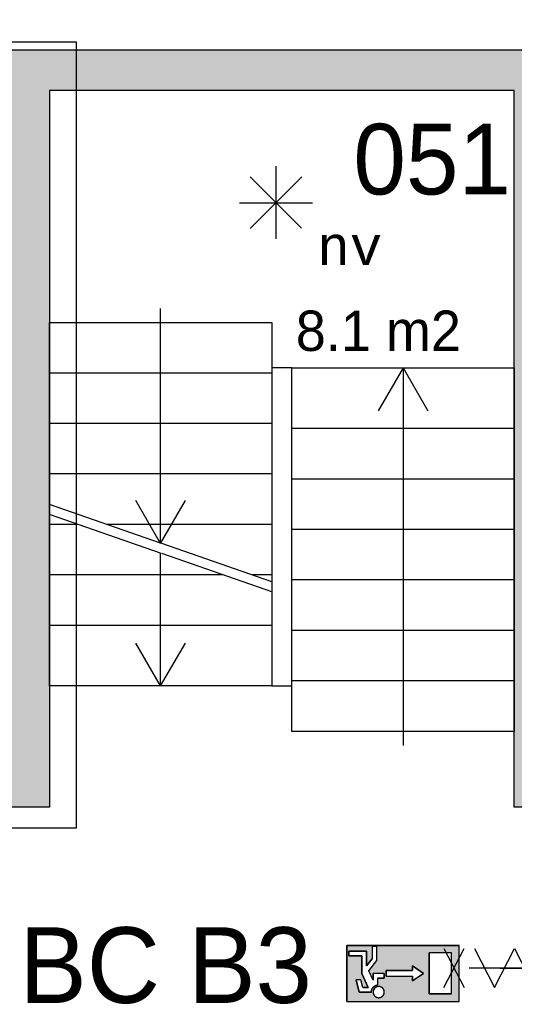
# Model space of a CAD drawing. Extents: x -1826 to 147704, y -44576 to 60962.
# Tile 47 of 75: x 133142 to 135591, y -7393 to -2516. Entities that reach past the tile are written whole.
import ezdxf
from ezdxf.enums import TextEntityAlignment as Align

# ---------------------------------------------------------------- set-up
doc = ezdxf.new("R2010")
doc.units = 0
doc.header["$MEASUREMENT"] = 0
doc.header["$PDMODE"] = 35
doc.header["$PDSIZE"] = -0.5
doc.layers.get('0').update_dxf_attribs({"linetype": 'CONTINUOUS'})
doc.layers.get('DEFPOINTS').update_dxf_attribs({"linetype": 'CONTINUOUS'})
for name, color, linetype in [('AA$1A---_ARCEER', 252, 'CONTINUOUS'), ('AL22----_BINNENWAND', 252, 'CONTINUOUS'), ('AL24----_TRAPPEN', 252, 'CONTINUOUS'), ('AM$1A---_MAATVOERING', 252, 'CONTINUOUS'), ('Brandweer', 252, 'CONTINUOUS'), ('brandweer NIEUW', 252, 'CONTINUOUS'), ('LAYER01', 252, 'CONTINUOUS'), ('M2', 252, 'CONTINUOUS'), ('OMPARTIMENTERING', 252, 'CONTINUOUS')]:
    doc.layers.add(name, color=color, linetype=linetype)
doc.styles.add('B-01', font='b-gbp')
doc.styles.add('MONOTXT', font='MONOTXT')
doc.dimstyles.new('BBA_STAND', dxfattribs={"dimtxt": 175, "dimasz": 1, "dimexe": 1, "dimexo": 0.001, "dimgap": 75, "dimtad": 1, "dimdec": 0, "dimzin": 0, "dimdsep": 46, "dimtxsty": 'B-01', "dimblk": 'NONE', "dimblk1": 'PIJL1', "dimblk2": 'NONE', "dimcen": 1, "dimse1": 1, "dimse2": 1, "dimclrd": 256, "dimclre": 256, "dimclrt": 256, "dimadec": 4, "dimazin": 0, "dimtfac": 1, "dimtdec": 0, "dimtmove": 0, "dimatfit": 2, "dimldrblk": 'PIJL1', "dimfxl": 1, "dimtfillclr": 256, "dimtolj": 1, "dimtzin": 0, "dimarcsym": 0})

# ---------------------------------------------------------------- blocks, each defined once
blk = doc.blocks.new('*D197')
at = {"layer": 'AM$1A---_MAATVOERING', "lineweight": -2, "transparency": 16777216}
blk.add_line((132095.3, 5334), (132095.3, -2666), dxfattribs=at)
at = {"layer": 'DEFPOINTS', "color": 0, "transparency": 16777216}
for p in [(135260.3, 5334), (132095.3, -2666), (135260.3, -2666)]:
    blk.add_point(p, dxfattribs=at)
at = {"layer": 'AM$1A---_MAATVOERING', "transparency": 16777216, "insert": (131932.8, 1334), "char_height": 175, "attachment_point": 5, "rotation": 90, "style": 'B-01'}
blk.add_mtext('\\A1;8000', dxfattribs=at)
blk = doc.blocks.new('_None')
blk = doc.blocks.new('PIJL1')
at = {"color": 1, "linetype": 'ByBlock'}
blk.add_line((0, 82.6), (0, -82.6), dxfattribs=at)
blk.add_solid([(-100, 16.7), (-100, -16.7), (0, 0)], dxfattribs=at)

msp = doc.modelspace()

# ---------------------------------------------------------------- hatches: boundary and pattern name
at = {"layer": 'AA$1A---_ARCEER'}
msp.add_hatch(color=256, dxfattribs=at).paths.add_polyline_path([(135790.6, -6414.7), (135790.6, -6246.2), (135789.6, -6246.2), (135789.6, -6036.2), (135790.6, -6036.2), (135790.6, -2664.7), (135590.6, -2664.7), (133089.6, -2664.7), (131989.6, -2664.7), (131989.6, -4127.2), (132089.6, -4127.2), (132089.6, -2764.7), (133089.6, -2764.7), (133089.6, -6314.7), (132089.6, -6314.7), (132089.6, -5464.7), (132089.6, -5027.2), (131989.6, -5027.2), (131989.6, -5414.7), (131494.6, -5414.7), (131494.6, -5514.7), (131989.6, -5514.7), (131989.6, -6414.7), (133089.6, -6414.7), (133289.6, -6414.7), (133289.6, -2864.7), (135589.6, -2864.7), (135590.6, -6414.7)])
at = {"layer": 'Brandweer'}
h = msp.add_hatch(color=256, dxfattribs=at)
h.paths.add_polyline_path([(135317.6, -7101), (135317.6, -7378.4), (134762.7, -7378.4), (134762.7, -7101)])
h.paths.add_polyline_path([(135086.4, -7202.7), (135086.4, -7225.8), (134956.9, -7225.8), (134956.9, -7253.6), (135086.4, -7253.6), (135086.4, -7276.7), (135141.9, -7239.7)], flags=16)
h.paths.add_polyline_path([(135169.6, -7341.4), (135280.6, -7341.4), (135280.6, -7138), (135169.6, -7138)], flags=16)
h.paths.add_polyline_path([(134947.7, -7239.7), (134892.2, -7239.7), (134892.2, -7273.3), (134870.8, -7226.2), (134910.7, -7175), (134910.7, -7105.6), (134887.6, -7105.6), (134887.6, -7167), (134859.8, -7202.7), (134859.8, -7128.7), (134772, -7128.7), (134772, -7151.9), (134836.7, -7151.9), (134836.7, -7240.6), (134867.8, -7309.1), (134840.9, -7309.1), (134831.6, -7272.1), (134807.8, -7272.1), (134822.8, -7332.2), (134883.8, -7332.2), (134884.4, -7325.7), (134884.5, -7325.4), (134887.8, -7315.8), (134888, -7315.4), (134891.3, -7310.2), (134891.7, -7309.7), (134894.8, -7306.2), (134895.1, -7306), (134900.8, -7301.6), (134901.4, -7301.2), (134907, -7298.5), (134908.6, -7298), (134911.8, -7297), (134913.4, -7296.7), (134913.7, -7296.6), (134914.1, -7296.6), (134914.5, -7296.5), (134914.9, -7296.4), (134915.3, -7296.4), (134915.3, -7262.8), (134947.7, -7262.8)], flags=16)
h.paths.add_polyline_path([(134909.3, -7306.5), (134905.6, -7308.4), (134905.3, -7308.6), (134902.3, -7310.7), (134902.2, -7310.8), (134899.3, -7313.5), (134896.8, -7316.7), (134895.8, -7318.5), (134895.4, -7319.1), (134893.7, -7322.8), (134892.6, -7326.9), (134892.7, -7326.8), (134892.4, -7328.8), (134892.3, -7329.7), (134892.2, -7333.6), (134892.7, -7337.6), (134893.8, -7341.7), (134893.8, -7341.6), (134895.4, -7345.4), (134895.7, -7345.7), (134897.6, -7348.8), (134898.6, -7349.9), (134898.7, -7350), (134898.6, -7349.9), (134898.7, -7350), (134900.4, -7352), (134900.8, -7352.3), (134903.3, -7354.5), (134904.7, -7355.4), (134904.8, -7355.5), (134904.7, -7355.4), (134904.8, -7355.4), (134906.8, -7356.7), (134908.5, -7357.5), (134909.1, -7357.8), (134908.7, -7357.6), (134911.9, -7358.8), (134914.2, -7359.3), (134914.7, -7359.5), (134918.6, -7360), (134922.7, -7359.9), (134926.7, -7359.2), (134930.6, -7357.9), (134931.9, -7357.2), (134932, -7357.2), (134931.9, -7357.2), (134932, -7357.2), (134934.2, -7356.1), (134937.6, -7353.7), (134938.7, -7352.6), (134939.3, -7352.1), (134939.1, -7352.3), (134939.5, -7351.8), (134940.5, -7350.9), (134941.8, -7349.3), (134942.3, -7348.7), (134944.5, -7345.3), (134946.1, -7341.6), (134947.2, -7337.7), (134947.5, -7335.7), (134947.6, -7335.2), (134947.5, -7335.6), (134947.8, -7332.2), (134947.8, -7332.2), (134947.4, -7328.1), (134946.6, -7324.2), (134945.8, -7322.2), (134945.7, -7321.7), (134945.8, -7322.2), (134944.5, -7319.1), (134942.3, -7315.6), (134941.2, -7314.4), (134941.1, -7314.3), (134941.2, -7314.4), (134941.1, -7314.3), (134939.6, -7312.5), (134936.5, -7309.9), (134933, -7307.7), (134929.3, -7306), (134925.4, -7304.9), (134921.3, -7304.4), (134917.2, -7304.5), (134913.2, -7305.2), (134913, -7305.3)], flags=16)

# ---------------------------------------------------------------- linework, layer by layer
at = {"layer": 'AL22----_BINNENWAND'}
for points in [[(133090.2, -2666), (135690.2, -2666)], [(135590.2, -2866), (133290.2, -2866)], [(133290.2, -2866), (133290.2, -6416)], [(135591.2, -6416), (135590.2, -2866)], [(133290.2, -6416), (133090.2, -6416)], [(133290.2, -6416), (133090.2, -6416)], [(135791.2, -6416), (135591.2, -6416)]]:
    msp.add_lwpolyline(points, dxfattribs=at)
at = {"layer": 'AL24----_TRAPPEN'}
for points in [[(133840.2, -5110), (133840.2, -3946)], [(134490.2, -4241), (134390.2, -4241)], [(135040.2, -4241), (134917.2, -4453.5)], [(135040.2, -4241), (135163.2, -4453.5)], [(135040.2, -4241), (135040.2, -6111)], [(134390.2, -4266), (133290.2, -4266)], [(134390.2, -4516), (133290.2, -4516)], [(135590.2, -4541), (134490.2, -4541)], [(134390.2, -4766), (133290.2, -4766)], [(135590.2, -4791), (134490.2, -4791)], [(133840.2, -5108.5), (133290.2, -4917)], [(133840.2, -5110), (133717.2, -4897.5)], [(133840.2, -5110), (133963.2, -4897.5)], [(133840.2, -5158.5), (133290.2, -4967)], [(133431.2, -5016), (133290.2, -5016)], [(134390.2, -5016), (133575.2, -5016)], [(135590.2, -5041), (134490.2, -5041)], [(134390.2, -5299.5), (133846.2, -5110)], [(133840.2, -5816), (133840.2, -5158.5)], [(134390.2, -5349.5), (133846.2, -5160)], [(134149.2, -5266), (133290.2, -5266)], [(134390.2, -5266), (134294.2, -5266)], [(135590.2, -5291), (134490.2, -5291)], [(134390.2, -5516), (133290.2, -5516)], [(135590.2, -5541), (134490.2, -5541)], [(133840.2, -5816), (133717.2, -5603.5)], [(133840.2, -5816), (133963.2, -5603.5)], [(135590.2, -5791), (134490.2, -5791)], [(134390.2, -5816), (134490.2, -5816)]]:
    msp.add_lwpolyline(points, dxfattribs=at)
for points in [[(133290.2, -4016), (134390.2, -4016), (134390.2, -5816), (133290.2, -5816)], [(135590.2, -6041), (134490.2, -6041), (134490.2, -4241), (135590.2, -4241)]]:
    msp.add_lwpolyline(points, close=True, dxfattribs=at)
at = {"layer": 'Brandweer'}
for p, q in [((134411, -3241.5, 2600), (134411, -3601.3, 2600)), ((134283.8, -3294.2, 2600), (134538.3, -3548.6, 2600)), ((134283.8, -3549.9, 2600), (134539.5, -3294.2, 2600)), ((134230.2, -3422.3, 2600), (134591.9, -3422.3, 2600)), ((134762.7, -7101), (135317.6, -7101)), ((134762.7, -7378.4), (134762.7, -7101)), ((134887.6, -7105.6), (134887.6, -7167)), ((134910.7, -7105.6), (134887.6, -7105.6)), ((134910.7, -7175), (134910.7, -7105.6)), ((135317.6, -7378.4), (135317.6, -7101)), ((134772, -7128.7), (134859.8, -7128.7)), ((134772, -7151.9), (134772, -7128.7)), ((134836.7, -7151.9), (134772, -7151.9)), ((134836.7, -7240.6), (134836.7, -7151.9)), ((134859.8, -7128.7), (134859.8, -7202.7)), ((134859.8, -7202.7), (134887.6, -7167)), ((135169.6, -7341.4), (135169.6, -7138)), ((135280.6, -7138), (135169.6, -7138)), ((135280.6, -7341.4), (135280.6, -7138)), ((134870.7, -7226.4), (134910.7, -7175)), ((135086.4, -7225.8), (135086.4, -7202.7)), ((135086.4, -7202.7), (135141.9, -7239.7)), ((134867.8, -7309.1), (134836.7, -7240.6)), ((134892.2, -7273.3), (134870.8, -7226.2)), ((134892.2, -7273.3), (134892.2, -7239.7)), ((134947.7, -7239.7), (134892.2, -7239.7)), ((134947.7, -7262.8), (134915.3, -7262.8)), ((134915.3, -7296.4), (134915.3, -7262.8)), ((134947.7, -7239.7), (134947.7, -7262.8)), ((134956.9, -7253.6), (134956.9, -7225.8)), ((134956.9, -7225.8), (135086.4, -7225.8)), ((134956.9, -7253.6), (135086.4, -7253.6)), ((135141.9, -7239.7), (135086.4, -7276.7)), ((135086.4, -7276.7), (135086.4, -7253.6)), ((134822.8, -7332.2), (134807.8, -7272.1)), ((134831.6, -7272.1), (134807.8, -7272.1)), ((134840.9, -7309.1), (134831.6, -7272.1)), ((134840.9, -7309.1), (134867.8, -7309.1)), ((134883.8, -7332.2), (134822.8, -7332.2)), ((135280.6, -7341.4), (135169.6, -7341.4)), ((134762.7, -7378.4), (135317.6, -7378.4))]:
    msp.add_line(p, q, dxfattribs=at)
for points in [[(134762.7, -7101), (134762.7, -7378.4), (135317.6, -7378.4), (135317.6, -7101), (134762.7, -7101)], [(134772, -7128.7), (134772, -7151.9), (134836.7, -7151.9), (134836.7, -7240.6), (134867.8, -7309.1), (134840.9, -7309.1), (134831.6, -7272.1), (134807.8, -7272.1), (134822.8, -7332.2), (134883.8, -7332.2), (134884.3, -7326.4), (134884.8, -7323.9), (134885.5, -7321.3), (134886.5, -7318.6), (134888.1, -7315.1), (134889.8, -7312.4), (134891.1, -7310.5), (134893, -7308.2), (134894.8, -7306.3), (134897.6, -7303.8), (134900.3, -7301.9), (134903.4, -7300.1), (134906.3, -7298.8), (134910.4, -7297.4), (134913.4, -7296.7), (134915.3, -7296), (134915.3, -7262.8), (134947.7, -7262.8), (134947.7, -7239.7), (134892.2, -7239.7), (134892.2, -7273.3), (134870.8, -7226.2), (134910.7, -7175), (134910.7, -7105.6), (134887.6, -7105.6), (134887.6, -7167), (134859.8, -7202.7), (134859.8, -7128.7), (134772, -7128.7)], [(135169.6, -7138), (135169.6, -7341.4), (135280.6, -7341.4), (135280.6, -7138), (135169.6, -7138)], [(134956.9, -7225.8), (134956.9, -7253.6), (135086.4, -7253.6), (135086.4, -7276.7), (135141.9, -7239.7), (135086.4, -7202.7), (135086.4, -7225.8), (134956.9, -7225.8)], [(134883.8, -7332.2), (134883.8, -7331.8), (134883.8, -7331.4), (134883.8, -7331), (134883.9, -7330.6), (134883.9, -7330.2), (134883.9, -7329.8), (134883.9, -7329.4), (134884, -7328.9), (134884, -7328.5), (134884.1, -7328.1), (134884.1, -7327.7), (134884.2, -7327.3), (134884.2, -7326.9), (134884.3, -7326.5), (134884.3, -7326.1), (134884.4, -7325.7), (134884.5, -7325.3), (134884.6, -7324.9), (134884.6, -7324.5), (134884.7, -7324.1), (134884.8, -7323.7), (134884.9, -7323.3), (134885, -7322.9), (134885.1, -7322.6), (134885.2, -7322.2), (134885.4, -7321.8), (134885.5, -7321.4), (134885.6, -7321), (134885.7, -7320.6), (134885.9, -7320.2), (134886, -7319.8), (134886.1, -7319.5), (134886.3, -7319.1), (134886.4, -7318.7), (134886.6, -7318.3), (134886.8, -7317.9), (134886.9, -7317.6), (134887.1, -7317.2), (134887.3, -7316.8), (134887.4, -7316.5), (134887.6, -7316.1), (134887.8, -7315.7), (134888, -7315.4), (134888.2, -7315), (134888.4, -7314.7), (134888.6, -7314.3), (134888.8, -7314), (134889, -7313.6), (134889.2, -7313.3), (134889.4, -7312.9), (134889.6, -7312.6), (134889.8, -7312.2), (134890.1, -7311.9), (134890.3, -7311.6), (134890.5, -7311.2), (134890.8, -7310.9), (134891, -7310.6), (134891.3, -7310.2), (134891.5, -7309.9), (134891.8, -7309.6), (134892, -7309.3), (134892.3, -7309), (134892.5, -7308.7), (134892.8, -7308.4), (134893.1, -7308), (134893.4, -7307.8), (134893.6, -7307.4), (134893.9, -7307.2), (134894.2, -7306.9), (134894.5, -7306.6), (134894.8, -7306.3), (134895.1, -7306), (134895.4, -7305.7), (134895.7, -7305.5), (134896, -7305.2), (134896.3, -7304.9), (134896.6, -7304.6), (134896.9, -7304.4), (134897.2, -7304.1), (134897.5, -7303.9), (134897.9, -7303.6), (134898.2, -7303.4), (134898.5, -7303.1), (134898.8, -7302.9), (134899.2, -7302.7), (134899.5, -7302.4), (134899.8, -7302.2), (134900.2, -7302), (134900.5, -7301.8), (134900.9, -7301.5), (134901.2, -7301.3), (134901.6, -7301.1), (134901.9, -7300.9), (134902.3, -7300.7), (134902.6, -7300.5), (134903, -7300.3), (134903.3, -7300.1), (134903.7, -7299.9), (134904.1, -7299.8), (134904.4, -7299.6), (134904.8, -7299.4), (134905.2, -7299.2), (134905.5, -7299.1), (134905.9, -7298.9), (134906.3, -7298.8), (134906.7, -7298.6), (134907, -7298.5), (134907.4, -7298.3), (134907.8, -7298.2), (134908.2, -7298), (134908.6, -7297.9), (134909, -7297.8), (134909.4, -7297.7), (134909.7, -7297.6), (134910.1, -7297.4), (134910.5, -7297.3), (134910.9, -7297.2), (134911.3, -7297.1), (134911.7, -7297), (134912.1, -7296.9), (134912.5, -7296.9), (134912.9, -7296.8), (134913.3, -7296.7), (134913.7, -7296.6), (134914.1, -7296.6), (134914.5, -7296.5), (134914.9, -7296.4), (134915.3, -7296.4)], [(134892.5, -7336.3), (134893.6, -7340.9), (134895.9, -7346.1), (134898.6, -7349.9), (134901, -7352.4), (134904.7, -7355.4), (134908.6, -7357.5), (134914.3, -7359.4), (134921.6, -7359.9), (134927.8, -7358.8), (134931.9, -7357.2), (134934, -7356.1), (134936.7, -7354.3), (134938.8, -7352.5), (134941.9, -7349.2), (134944.2, -7345.6), (134946.2, -7341.3), (134947.5, -7335.6), (134947.7, -7331.3), (134947.3, -7327.8), (134945.8, -7322.2), (134944.2, -7318.7), (134941.2, -7314.4), (134936.8, -7310.2), (134934, -7308.3), (134929.6, -7306.2), (134925.2, -7305), (134918.5, -7304.5), (134912.5, -7305.5), (134908.2, -7307), (134904.9, -7308.9), (134901.8, -7311.2), (134898.4, -7314.7), (134895.8, -7318.6), (134894.2, -7321.9), (134892.9, -7326.1), (134892.4, -7328.9), (134892.2, -7333.5), (134892.5, -7336.3)], [(134939.6, -7351.8), (134940.5, -7350.8), (134941.4, -7349.8), (134942.2, -7348.7), (134943, -7347.6), (134943.7, -7346.5), (134944.4, -7345.3), (134945, -7344.1), (134945.6, -7342.8), (134946.1, -7341.5), (134946.5, -7340.3), (134946.9, -7338.9), (134947.1, -7337.6), (134947.4, -7336.3), (134947.5, -7334.9), (134947.6, -7333.6), (134947.7, -7332.2), (134947.6, -7330.8), (134947.5, -7329.5), (134947.4, -7328.1), (134947.1, -7326.8), (134946.9, -7325.5), (134946.5, -7324.1), (134946.1, -7322.9), (134945.6, -7321.6), (134945, -7320.3), (134944.4, -7319.1), (134943.7, -7317.9), (134943, -7316.8), (134942.2, -7315.7), (134941.4, -7314.6), (134940.5, -7313.6), (134939.6, -7312.6), (134938.6, -7311.6), (134937.5, -7310.8), (134936.5, -7309.9), (134935.4, -7309.1), (134934.2, -7308.4), (134933, -7307.7), (134931.8, -7307.1), (134930.6, -7306.6), (134929.3, -7306.1), (134928, -7305.7), (134926.7, -7305.3), (134925.3, -7305), (134924, -7304.8), (134922.7, -7304.6), (134921.3, -7304.5), (134919.9, -7304.5), (134918.6, -7304.5), (134917.2, -7304.6), (134915.9, -7304.8), (134914.5, -7305), (134913.2, -7305.3), (134911.9, -7305.7), (134910.6, -7306.1), (134909.3, -7306.6), (134908.1, -7307.1), (134906.9, -7307.7), (134905.7, -7308.4), (134904.5, -7309.1), (134903.4, -7309.9), (134902.3, -7310.8), (134901.3, -7311.6), (134900.3, -7312.6), (134899.4, -7313.6), (134898.5, -7314.6), (134897.7, -7315.7), (134896.9, -7316.8), (134896.1, -7317.9), (134895.5, -7319.1), (134894.9, -7320.3), (134894.3, -7321.6), (134893.8, -7322.9), (134893.4, -7324.1), (134893, -7325.5), (134892.7, -7326.8), (134892.5, -7328.1), (134892.3, -7329.5), (134892.2, -7330.8), (134892.2, -7332.2), (134892.2, -7333.6), (134892.3, -7334.9), (134892.5, -7336.3), (134892.7, -7337.6), (134893, -7338.9), (134893.4, -7340.3), (134893.8, -7341.5), (134894.3, -7342.8), (134894.9, -7344.1), (134895.5, -7345.3), (134896.1, -7346.5), (134896.9, -7347.6), (134897.7, -7348.7), (134898.5, -7349.8), (134899.4, -7350.8), (134900.3, -7351.8), (134901.3, -7352.8), (134902.3, -7353.6), (134903.4, -7354.5), (134904.5, -7355.3), (134905.7, -7356), (134906.9, -7356.7), (134908.1, -7357.3), (134909.3, -7357.8), (134910.6, -7358.3), (134911.9, -7358.7), (134913.2, -7359.1), (134914.5, -7359.4), (134915.9, -7359.6), (134917.2, -7359.8), (134918.6, -7359.9), (134919.9, -7359.9), (134921.3, -7359.9), (134922.7, -7359.8), (134924, -7359.6), (134925.4, -7359.4), (134926.7, -7359.1), (134928, -7358.7), (134929.3, -7358.3), (134930.6, -7357.8), (134931.8, -7357.3), (134933, -7356.7), (134934.2, -7356), (134935.4, -7355.3), (134936.5, -7354.5), (134937.5, -7353.6), (134938.6, -7352.8), (134939.6, -7351.8)]]:
    msp.add_lwpolyline(points, dxfattribs=at)
msp.add_lwpolyline([(134883.8, -7332.2), (134884.4, -7325.5), (134887.9, -7315.6), (134891.4, -7310.1), (134894.9, -7306.1), (134901, -7301.4), (134907.4, -7298.3), (134912.3, -7296.9), (134915.3, -7296), (134915.3, -7262.8), (134947.7, -7262.8), (134947.7, -7239.7), (134892.2, -7239.7), (134892.2, -7273.3), (134870.8, -7226.2), (134910.7, -7175), (134910.7, -7105.6), (134887.6, -7105.6), (134887.6, -7167), (134859.8, -7202.7), (134859.8, -7128.7), (134772, -7128.7), (134772, -7151.9), (134836.7, -7151.9), (134836.7, -7240.6), (134867.8, -7309.1), (134840.9, -7309.1), (134831.6, -7272.1), (134807.8, -7272.1), (134822.8, -7332.2)], close=True, dxfattribs=at)
at = {"layer": 'brandweer NIEUW'}
for points in [[(135242.9, -7116.5), (135342.9, -7310)], [(135242.9, -7310), (135342.9, -7116.5)], [(135393.9, -7116.5), (135492.9, -7310), (135591.9, -7116.5), (135690.9, -7310), (135789.9, -7116.5), (135888.9, -7310), (135987.9, -7116.5), (136086.9, -7310)], [(136112.9, -7213.2), (135367.9, -7213.2)], [(136112.9, -7213.2), (135367.9, -7213.2)], [(135520, -7213.5), (135720, -7213.5), (135920, -7213.5)], [(135940.2, -7213.5), (135740.2, -7213.5), (135540.2, -7213.5)], [(135940.2, -7213.5), (135740.2, -7213.5), (135540.2, -7213.5)], [(135540.3, -7213.5), (135740.3, -7213.5), (135940.3, -7213.5)], [(135572.2, -7213.2), (135908.7, -7213.2)]]:
    msp.add_lwpolyline(points, dxfattribs=at)
at = {"layer": 'OMPARTIMENTERING', "ltscale": 800}
for p, q in [((132176, -2625.2), (133422, -2625.2)), ((133422, -2625.2), (133422, -6521)), ((133422, -6521), (131855, -6521))]:
    msp.add_line(p, q, dxfattribs=at)

# ---------------------------------------------------------------- texts
at = {"layer": 'Brandweer', "style": 'MONOTXT'}
msp.add_text('nv', height=185.94, rotation=360, dxfattribs=at).set_placement((134776.6, -3637.8, 2600), align=Align.MIDDLE)
at = {"layer": 'LAYER01', "style": 'B-01'}
for s, height, p in [('051', 350, (134794.3, -3381.6)), ('BC B3', 375, (133140, -7386))]:
    msp.add_text(s, height=height, rotation=0, dxfattribs=at).set_placement(p)
at = {"layer": 'M2', "insert": (134509.3, -3956.7), "char_height": 200, "width": 1805, "attachment_point": 1, "rotation": 360, "style": 'B-01'}
msp.add_mtext('8.1 m2', dxfattribs=at)

# ---------------------------------------------------------------- dimensions: what is measured, and where the dimension line sits
at = {"layer": 'AM$1A---_MAATVOERING'}
dim = msp.add_linear_dim(base=(132095.3, -2666), p1=(135260.3, 5334), p2=(135260.3, -2666), angle=270, dimstyle='BBA_STAND', dxfattribs=at)
dim.commit()
dim.dimension.update_dxf_attribs({"geometry": '*D197', "text_midpoint": (131932.8, 1334)})

doc.saveas('drawing.dxf')
